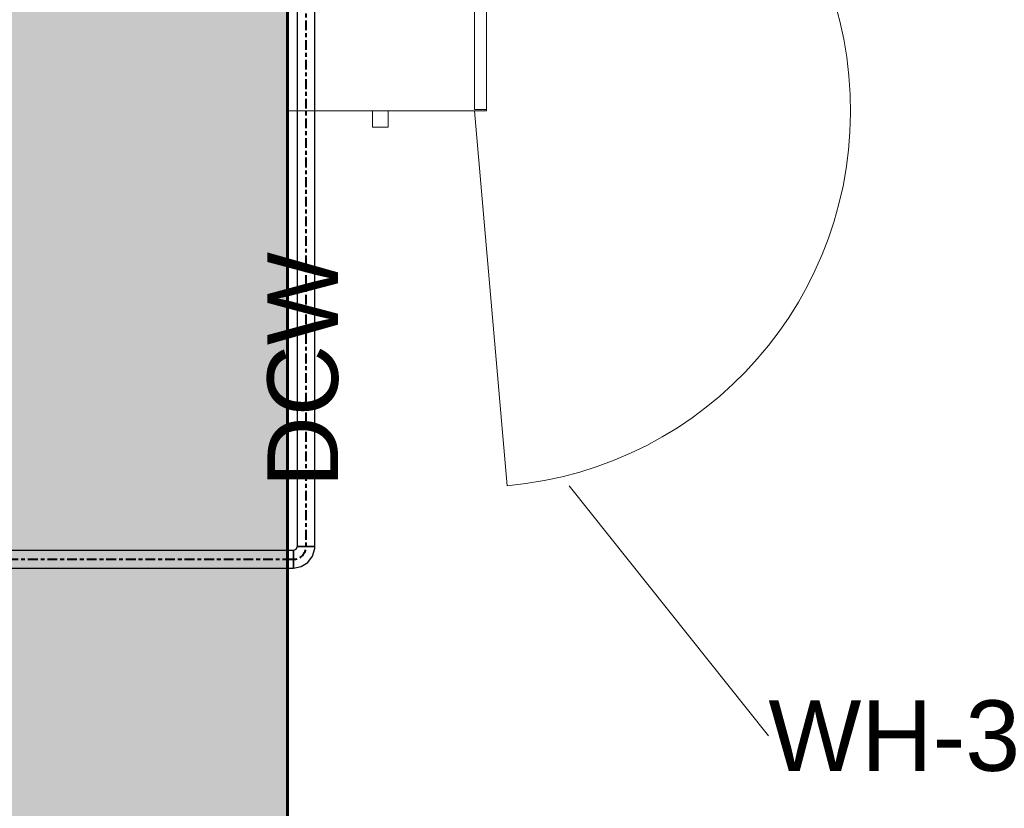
# Model space of a CAD drawing. Header units: inches. Extents: x 102 to 2483, y -110 to 488.
# Tile 20 of 30: x 1652 to 1714, y 62 to 112. Entities that reach past the tile are written whole.
import ezdxf

# ---------------------------------------------------------------- set-up
doc = ezdxf.new("R2010")
doc.units = ezdxf.units.IN
doc.header["$MEASUREMENT"] = 0
doc.linetypes.add('Center', pattern=[1.25, 0.25, -0.1875, 0.625, -0.1875])
for name, color, linetype, lineweight in [('A-WALL-PATT', 111, 'Continuous', 60), ('L-SITE-WALL', 31, 'Continuous', 18), ('P-PIPE', 3, 'Continuous', 30), ('P-PIPE-CNTR', 3, 'Center', 40), ('P-PIPE-IDEN', 2, 'Continuous', 9), ('P-SANR-FIXT', 6, 'Continuous', 9), ('P-SANR-FIXT-IDEN', 2, 'Continuous', 9)]:
    doc.layers.add(name, color=color, linetype=linetype, lineweight=lineweight)
doc.styles.add('Arial_2', font='arial.ttf', dxfattribs={"height": 4.5})

# ---------------------------------------------------------------- blocks, each defined once
blk = doc.blocks.new('ANG M_I Facility_HOST_REVISED_07082024_rvt-1-Domestic Water Floor Plan')
at = {"layer": 'A-WALL-PATT', "lineweight": 9}
h = blk.add_hatch(dxfattribs=at)
h.set_pattern_fill('FP_1', style=0, pattern_type=2)
h.set_pattern_definition([(50, (0, 0), (13.77135, -1.20496), [1.44, -15.84]), (355, (0, 0), (-2.66442, 14.44218), [1.152, -12.672]), (100.451, (1.148, -0.1), (11.10708, 13.23737), [1.224, -13.462]), (46.184, (0, 3.84), (20.4913, -3.17785), [2.16, -23.76]), (96.636, (1.708, 3.575), (17.9459, 18.70315), [1.836, -20.193]), (351.184, (0, 3.84), (17.9454, 18.7026), [1.728, -19.008]), (21, (1.92, 2.88), (11.46052, -7.73037), [1.44, -15.84]), (326, (1.92, 2.88), (4.67135, 13.92315), [1.152, -12.672]), (71.451, (2.875, 2.236), (16.13207, 6.19284), [1.224, -13.462]), (37.5, (0, 0), (0.233123, 6.39175), [0.634, -11.885, 0.634, -12.23, -12.72]), (37.5, (0, 0), (0.233123, 6.39175), [-25.382, 0.634, -12.086]), (7.5, (0, 0), (5.05073, 7.57304), [0.634, -6.701, 0.634, -11.597, -4.848]), (7.5, (0, 0), (5.05073, 7.57304), [-19.565, 0.634, -4.214]), (327.5, (-4.282, 0), (10.24958, -0.43289), [0.634, -4.166, 0.634, -14.342, -19.872]), (327.5, (-4.282, 0), (10.24958, -0.43289), [-19.776, 0.634, -19.238]), (317.5, (-6.202, 0), (11.19739, 1.92214), [0.634, -5.606, 0.634, -9.312, -14.112]), (317.5, (-6.202, 0), (11.19739, 1.92214), [-16.186, 0.634, -13.478])])
h.paths.add_polyline_path([(164.939, -11.662), (144.939, -11.662), (144.939, 488.338), (164.939, 488.338), (164.939, 468.338)])
at = {"layer": 'L-SITE-WALL', "color": 250, "lineweight": 60}
blk.add_line((164.939, -11.662), (164.939, 468.338), dxfattribs=at)
blk = doc.blocks.new('Safety Shower_Tankless_Water_Heater-Keltech-SNA_Series - SNA363_480D-3212803-Domestic Water Floor Plan')
at = {"layer": 'P-SANR-FIXT'}
for p, q in [((-12, 6.346), (-12, -6.346)), ((12, 6.346), (-12, 6.346)), ((12, -6.346), (12, 6.346)), ((12, 3.096), (12, 2.096)), ((13.031, 3.096), (12, 3.096)), ((13.031, 2.096), (13.031, 3.096)), ((12, 2.096), (13.031, 2.096)), ((-13.032, 0.918), (-13.032, -0.082)), ((-12, 0.918), (-13.032, 0.918)), ((-12, -0.082), (-12, 0.918)), ((-13.032, -0.082), (-12, -0.082)), ((-12, -5.582), (-35.909, -7.674)), ((-11.91, -5.582), (11.91, -5.582)), ((-11.91, -6.346), (-11.91, -5.582)), ((-11.91, -5.582), (11.91, -5.582)), ((-11.91, -5.582), (11.91, -5.582)), ((11.91, -5.582), (11.91, -6.346)), ((-12, -6.346), (12, -6.346)), ((-5.16, -6.346), (-5.16, -6.346)), ((-4.098, -6.346), (-4.098, -6.346)), ((2.625, -6.346), (2.625, -6.346))]:
    blk.add_line(p, q, dxfattribs=at)
blk.add_circle((-4, 2.596), 0.5, dxfattribs=at)
blk.add_arc((-12, -5.582), 24, 185, 360, dxfattribs=at)
blk = doc.blocks.new('Elbow - Generic - Standard-V9-Domestic Water Floor Plan')
at = {"layer": 'P-PIPE', "color": 170}
for p, q in [((0.562, 0.812), (-0.563, 0.812)), ((-0.563, 0.812), (0.562, 0.812)), ((-0.812, -0.563), (-0.812, 0.562)), ((-0.812, 0.562), (-0.812, -0.563))]:
    blk.add_line(p, q, dxfattribs=at)
at = {"layer": 'P-PIPE', "color": 170, "flags": 128}
for points in [[(-0.563, 0.812), (-0.651, 0.622), (-0.812, 0.562)], [(-0.812, -0.563), (-0.316, -0.47), (0.113, -0.204), (0.418, 0.198), (0.556, 0.684), (0.562, 0.812)]]:
    blk.add_lwpolyline(points, dxfattribs=at)

msp = doc.modelspace()

# ---------------------------------------------------------------- linework, layer by layer
at = {"layer": 'P-PIPE', "color": 170}
for p, q in [((1669.228, 136.758), (1669.228, 78.747)), ((1670.353, 78.747), (1670.353, 136.758)), ((1670.353, 78.747), (1669.228, 78.747)), ((1668.978, 78.497), (1476.603, 78.497)), ((1668.978, 77.372), (1668.978, 78.497)), ((1476.603, 77.372), (1668.978, 77.372))]:
    msp.add_line(p, q, dxfattribs=at)
at = {"layer": 'P-PIPE-CNTR', "color": 160}
for p, q in [((1669.791, 78.747), (1669.791, 136.758)), ((1669.791, 78.747), (1669.791, 136.758)), ((1476.603, 77.934), (1668.978, 77.934)), ((1476.603, 77.934), (1668.978, 77.934))]:
    msp.add_line(p, q, dxfattribs=at)
msp.add_arc((1668.978, 78.747), 0.812, 270, 0, dxfattribs=at)
at = {"layer": 'P-SANR-FIXT-IDEN'}
msp.add_line((1686.569, 82.631), (1699.291, 66.681), dxfattribs=at)

# ---------------------------------------------------------------- block references
at = {"lineweight": 5}
msp.add_blockref('ANG M_I Facility_HOST_REVISED_07082024_rvt-1-Domestic Water Floor Plan', (1503.666, 0), dxfattribs=at)
at = {"layer": 'P-PIPE', "color": 170}
msp.add_blockref('Elbow - Generic - Standard-V9-Domestic Water Floor Plan', (1669.791, 77.934), dxfattribs=at)
at = {"layer": 'P-SANR-FIXT', "rotation": 89.9999999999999}
msp.add_blockref('Safety Shower_Tankless_Water_Heater-Keltech-SNA_Series - SNA363_480D-3212803-Domestic Water Floor Plan', (1674.951, 118.54), dxfattribs=at)

# ---------------------------------------------------------------- texts
at = {"layer": 'P-PIPE-IDEN', "insert": (1667.322, 82.523), "char_height": 4.5, "width": 18.786, "attachment_point": 1, "rotation": 90, "style": 'Arial_2'}
msp.add_mtext('DCW', dxfattribs=at)
at = {"layer": 'P-SANR-FIXT-IDEN', "insert": (1699.291, 68.935), "char_height": 4.5, "width": 19.998, "attachment_point": 1, "style": 'Arial_2'}
msp.add_mtext('WH-3', dxfattribs=at)

doc.saveas('drawing.dxf')
